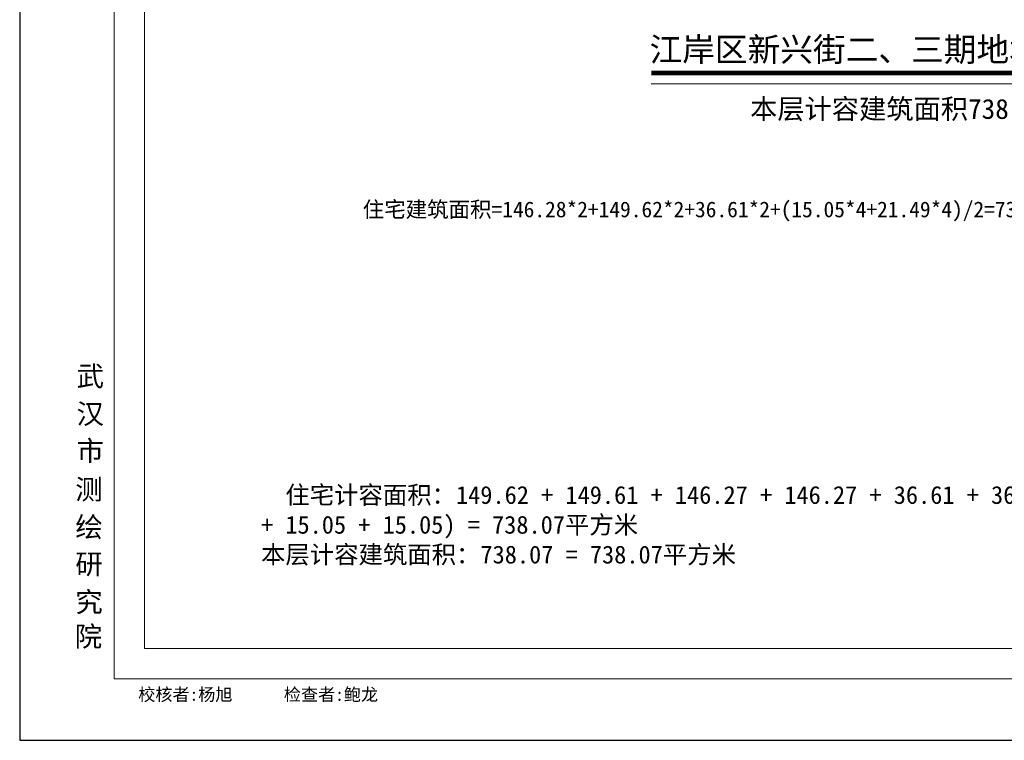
# Model space of a CAD drawing. Header units: millimetres. Extents: x 296296 to 297283, y 219875 to 220035.
# Tile 88 of 256: x 296747 to 296789, y 219974 to 220004. Entities that reach past the tile are written whole.
import ezdxf
from ezdxf.enums import TextEntityAlignment as Align

# ---------------------------------------------------------------- set-up
doc = ezdxf.new("R2010")
doc.units = ezdxf.units.MM
doc.linetypes.add('__DASH', pattern=[0.35, 0.25, -0.1])
doc.layers.add('$计算结果', color=7, linetype='Continuous')
doc.layers.add('楼层注记', color=7, linetype='Continuous')
for name, color, linetype, lineweight in [('A21400', 255, 'Continuous', 9), ('图廓', 255, 'Continuous', 9), ('面校计算', 7, '__DASH', 0)]:
    doc.layers.add(name, color=color, linetype=linetype, lineweight=lineweight)
doc.layers.add('打印图框', color=252, linetype='Continuous', plot=False)
doc.styles.add('dw', font='simhei.ttf')
doc.styles.add('style1', font='simhei.ttf', dxfattribs={"width": 0.75})
doc.styles.add('黑体', font='simhei.ttf', dxfattribs={"width": 0.7})

msp = doc.modelspace()

# ---------------------------------------------------------------- linework, layer by layer
at = {"layer": 'A21400', "color": 7}
for p, q in [((296751.353, 219976.444), (296751.353, 220031.377)), ((296752.635, 219977.726), (296752.635, 220030.094)), ((296825.309, 219977.726), (296752.635, 219977.726)), ((296826.592, 219976.444), (296751.353, 219976.444))]:
    msp.add_line(p, q, dxfattribs=at)
at = {"layer": '图廓', "color": 0, "const_width": 0.189}
msp.add_lwpolyline([(296774.177, 220002.198), (296798.814, 220002.198)], dxfattribs=at)
at = {"layer": '图廓', "color": 0}
msp.add_lwpolyline([(296774.177, 220001.738), (296798.814, 220001.738)], dxfattribs=at)
at = {"layer": '打印图框', "color": 6, "ltscale": 0.5}
msp.add_lwpolyline([(296747.332, 219973.827), (296829.398, 219973.827), (296829.398, 220034.617), (296747.332, 220034.617)], close=True, dxfattribs=at)

# ---------------------------------------------------------------- texts
at = {"layer": '$计算结果', "insert": (296757.59, 219982.946), "char_height": 0.759873, "width": 61.54974, "attachment_point": 4, "style": 'dw'}
msp.add_mtext('  住宅计容面积：149.62 + 149.61 + 146.27 + 146.27 + 36.61 + 36.61 + 0.5*(21.49 + 21.49 + 21.49 + 21.49 + 15.05 + 15.05 + 15.05 + 15.05) = 738.07平方米\\P本层计容建筑面积：738.07 = 738.07平方米', dxfattribs=at)
at = {"layer": '图廓', "color": 0, "style": 'dw'}
msp.add_text('本层计容建筑面积738.10平方米', height=0.84914, dxfattribs=at).set_placement((296778.381, 220000.247))
at = {"layer": '图廓', "color": 7, "linetype": 'Continuous', "style": 'style1', "width": 1}
for s, p in [('武', (296749.749, 219988.882)), ('汉', (296749.749, 219987.28)), ('市', (296749.749, 219985.708)), ('测', (296749.696, 219984.069)), ('绘', (296749.696, 219982.467)), ('研', (296749.696, 219980.895)), ('究', (296749.696, 219979.279)), ('院', (296749.67, 219977.816))]:
    msp.add_text(s, height=0.855, dxfattribs=at).set_placement(p)
at = {"layer": '图廓', "color": 7, "style": 'style1', "width": 1}
msp.add_text(' 校核者:杨旭      检查者:鲍龙', height=0.53437, dxfattribs=at).set_placement((296752.006, 219975.508))
at = {"layer": '楼层注记', "style": 'dw'}
msp.add_text('江岸区新兴街二、三期地块13楼3-6层', height=1.01897, dxfattribs=at).set_placement((296774.106, 220002.688))
at = {"layer": '面校计算', "color": 7, "ltscale": 0.5, "style": '黑体'}
msp.add_text('住宅建筑面积=146.28*2+149.62*2+36.61*2+(15.05*4+21.49*4)/2=738.10平方米', height=0.66924, dxfattribs=at).set_placement((296761.913, 219996.399), align=Align.MIDDLE_LEFT)

doc.saveas('drawing.dxf')
